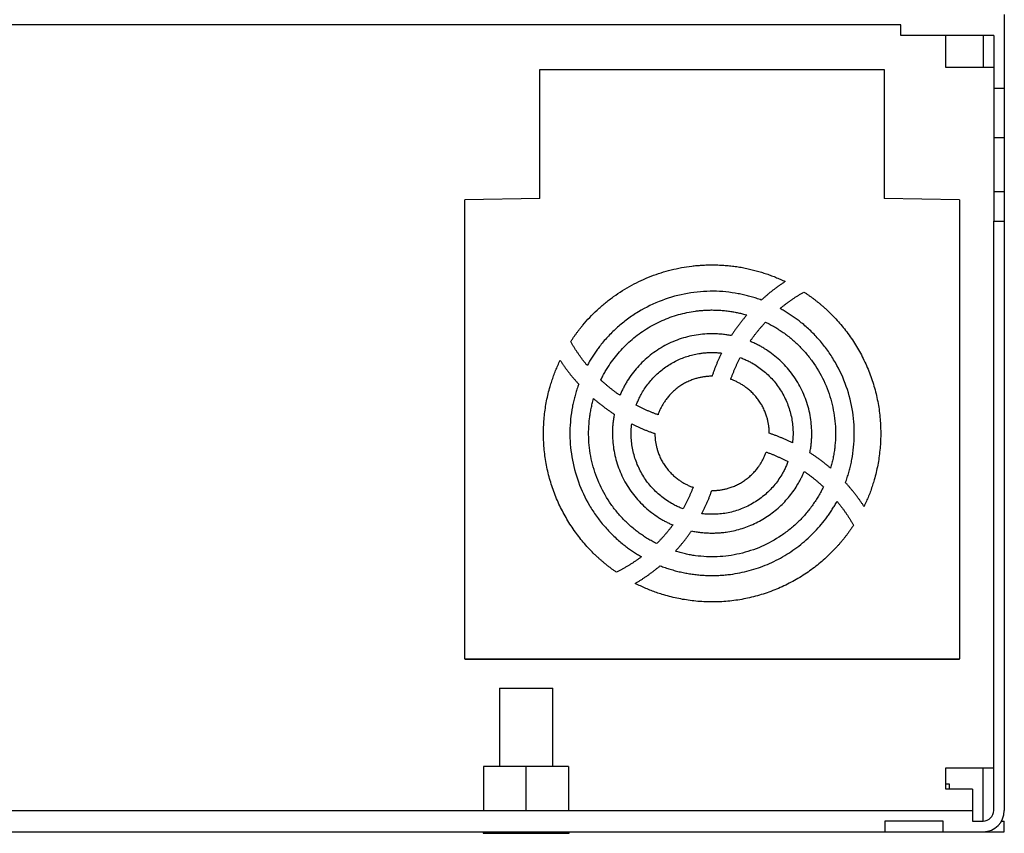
# Model space of a CAD drawing. Header units: millimetres. Extents: x 4 to 308, y 4 to 301.
# Tile 2 of 3: x 120 to 305, y 4 to 158. Entities that reach past the tile are written whole.
import ezdxf

# ---------------------------------------------------------------- set-up
doc = ezdxf.new("R2010")
doc.units = ezdxf.units.MM

msp = doc.modelspace()

# ---------------------------------------------------------------- linework, layer by layer
at = {"color": 7, "linetype": 'Continuous', "lineweight": 25}
for p, q in [((305.34, 158.52), (305.34, 144.6)), ((285.84, 156.52), (26.84, 156.52)), ((285.84, 154.52), (285.84, 156.52)), ((303.34, 154.52), (285.84, 154.52)), ((294.34, 148.52), (294.34, 154.52)), ((301.34, 154.52), (301.34, 148.52)), ((303.34, 154.52), (303.34, 144.6)), ((303.34, 148.52), (294.34, 148.52)), ((217.94, 123.82), (217.94, 148.15)), ((217.94, 148.15), (282.73, 148.15)), ((282.73, 148.15), (282.73, 123.82)), ((303.34, 144.6), (305.34, 144.6)), ((303.34, 144.6), (303.34, 135.31)), ((305.34, 144.6), (305.34, 135.31)), ((303.34, 135.31), (305.34, 135.31)), ((303.34, 135.31), (303.34, 125.13)), ((305.34, 135.31), (305.34, 125.13)), ((305.34, 125.13), (303.34, 125.13)), ((303.34, 125.13), (303.34, 119.56)), ((305.34, 125.13), (305.34, 119.56)), ((217.94, 123.82), (203.79, 123.57)), ((203.79, 37.18), (203.79, 123.57)), ((296.89, 123.57), (282.73, 123.82)), ((296.89, 123.57), (296.89, 37.18)), ((303.34, 8.62), (303.34, 119.56)), ((303.34, 119.56), (305.34, 119.56)), ((305.34, 119.56), (305.34, 8.62)), ((203.79, 37.18), (296.89, 37.18)), ((203.84, 37.02), (203.79, 37.18)), ((296.89, 37.18), (296.84, 37.02)), ((296.84, 37.02), (203.84, 37.02)), ((210.34, 31.62), (210.34, 16.87)), ((220.34, 16.87), (220.34, 31.62)), ((215.34, 16.87), (207.34, 16.87)), ((207.34, 16.87), (207.34, 8.62)), ((223.34, 16.87), (215.34, 16.87)), ((215.34, 8.62), (215.34, 16.87)), ((223.34, 16.87), (223.34, 8.62)), ((294.34, 16.62), (303.34, 16.62)), ((294.34, 12.62), (294.34, 16.62)), ((301.34, 6.62), (301.34, 16.62)), ((294.34, 13.62), (294.95, 13.62)), ((294.95, 13.62), (294.95, 12.62)), ((299.34, 12.62), (294.34, 12.62)), ((299.34, 12.62), (299.34, 8.62)), ((13.34, 8.62), (299.34, 8.62)), ((299.34, 8.62), (299.34, 6.62)), ((293.84, 6.62), (282.84, 6.62)), ((282.84, 6.62), (282.84, 4.62)), ((293.84, 4.62), (293.84, 6.62)), ((299.34, 6.62), (301.34, 6.62)), ((304.8, 6.62), (305.34, 6.62)), ((305.34, 4.62), (305.34, 6.62)), ((29.84, 4.62), (282.84, 4.62)), ((207.25, 4.62), (207.25, 4.33)), ((207.25, 4.33), (207.25, 4.32)), ((207.25, 4.33), (223.42, 4.33)), ((207.25, 4.32), (223.42, 4.32)), ((223.42, 4.33), (223.42, 4.62)), ((223.42, 4.32), (223.42, 4.33)), ((282.84, 4.62), (293.84, 4.62)), ((293.84, 4.62), (301.34, 4.62)), ((301.34, 4.62), (305.34, 4.62))]:
    msp.add_line(p, q, dxfattribs=at)
for radius in [4, 2]:
    msp.add_arc((301.34, 8.62), radius, 270, 0, dxfattribs=at)
for points, knots in [([(223.72, 96.91), (223.83, 97.06), (224.03, 97.37), (224.34, 97.82), (224.66, 98.27), (224.98, 98.71), (225.31, 99.14), (225.66, 99.57), (226.3, 100.36), (227.3, 101.48), (228.7, 102.87), (230.2, 104.17), (232.32, 105.8), (235.16, 107.59), (238.2, 109), (240.72, 109.89), (242.63, 110.43), (244.56, 110.85), (246.18, 111.09), (247.46, 111.23), (248.42, 111.3), (249.38, 111.35), (250.02, 111.35), (250.34, 111.36)], [0, 0, 0, 0, 0.017387, 0.034763, 0.052131, 0.069497, 0.086866, 0.104244, 0.121636, 0.183869, 0.246118, 0.309343, 0.372584, 0.500002, 0.627419, 0.690644, 0.753885, 0.816118, 0.878367, 0.908786, 0.939179, 0.969575, 1, 1, 1, 1]), ([(250.34, 111.36), (250.52, 111.35), (250.89, 111.35), (251.44, 111.34), (251.98, 111.31), (252.53, 111.28), (253.07, 111.24), (253.62, 111.19), (254.16, 111.13), (254.7, 111.06), (255.25, 110.98), (255.79, 110.89), (256.32, 110.79), (256.86, 110.68), (257.55, 110.53), (258.39, 110.32), (259.37, 110.05), (260.34, 109.74), (261.3, 109.41), (262.25, 109.04), (263.18, 108.65), (263.8, 108.36), (264.11, 108.21)], [0, 0, 0, 0, 0.038586, 0.077109, 0.115581, 0.154013, 0.192417, 0.230803, 0.269185, 0.307573, 0.345978, 0.384413, 0.422889, 0.461416, 0.500007, 0.571614, 0.643039, 0.714354, 0.785634, 0.856953, 0.928384, 1, 1, 1, 1]), ([(264.11, 108.21), (263.95, 108.11), (263.63, 107.9), (263.16, 107.58), (262.69, 107.25), (262.23, 106.91), (261.78, 106.57), (261.33, 106.21), (260.89, 105.85), (260.46, 105.48), (260.03, 105.11), (259.74, 104.85), (259.6, 104.73)], [0, 0, 0, 0, 0.100168, 0.200224, 0.300196, 0.400112, 0.5, 0.599888, 0.699804, 0.799776, 0.899832, 1, 1, 1, 1]), ([(259.6, 104.73), (259.45, 104.78), (259.13, 104.9), (258.66, 105.06), (258.18, 105.21), (257.7, 105.35), (257.22, 105.48), (256.74, 105.61), (256.25, 105.72), (255.76, 105.83), (254.66, 106.04), (252.93, 106.29), (250.55, 106.42), (248.13, 106.33), (244.87, 105.91), (240.87, 104.81), (237.14, 103), (234.41, 101.17), (232.53, 99.65), (230.82, 97.98), (229.59, 96.56), (228.76, 95.45), (228.23, 94.72), (227.74, 93.96), (227.27, 93.2), (226.98, 92.67), (226.83, 92.41)], [0, 0, 0, 0, 0.013138, 0.02626, 0.039371, 0.052475, 0.065578, 0.078683, 0.091795, 0.10492, 0.11806, 0.179968, 0.241889, 0.305894, 0.369913, 0.500002, 0.63009, 0.694095, 0.758114, 0.820022, 0.881944, 0.90558, 0.929176, 0.952761, 0.97636, 1, 1, 1, 1]), ([(263.13, 103.13), (263.27, 103.24), (263.55, 103.47), (263.98, 103.81), (264.42, 104.14), (264.86, 104.47), (265.31, 104.78), (265.76, 105.09), (266.22, 105.39), (266.68, 105.68), (267.15, 105.96), (267.47, 106.14), (267.63, 106.23)], [0, 0, 0, 0, 0.100193, 0.200257, 0.300225, 0.400129, 0.5, 0.599871, 0.699775, 0.799743, 0.899807, 1, 1, 1, 1]), ([(267.63, 106.23), (267.78, 106.13), (268.08, 105.93), (268.53, 105.63), (268.97, 105.32), (269.4, 105), (269.83, 104.67), (270.25, 104.33), (270.67, 103.99), (271.08, 103.64), (271.49, 103.29), (272.45, 102.41), (273.91, 100.93), (275.74, 98.72), (277.38, 96.32), (278.81, 93.74), (280.01, 91.02), (280.95, 88.19), (281.62, 85.27), (282.01, 82.33), (282.12, 79.38), (281.96, 76.48), (281.55, 73.64), (281.03, 71.45), (280.54, 69.85), (280.19, 68.83), (279.81, 67.82), (279.39, 66.83), (279.09, 66.18), (278.93, 65.85)], [0, 0, 0, 0, 0.011805, 0.023597, 0.035378, 0.047154, 0.058925, 0.070697, 0.082473, 0.094256, 0.106049, 0.117856, 0.17973, 0.241616, 0.305641, 0.369677, 0.434834, 0.500002, 0.565159, 0.630327, 0.694352, 0.758388, 0.820262, 0.882148, 0.905744, 0.9293, 0.952843, 0.9764, 1, 1, 1, 1]), ([(229.39, 89.68), (229.46, 89.82), (229.59, 90.09), (229.8, 90.49), (230.01, 90.88), (230.23, 91.27), (230.46, 91.66), (230.7, 92.04), (231.16, 92.75), (231.87, 93.75), (232.91, 95.01), (234.04, 96.21), (235.68, 97.71), (237.92, 99.36), (240.39, 100.67), (242.44, 101.49), (244.01, 102), (245.6, 102.39), (246.92, 102.61), (247.98, 102.74), (248.76, 102.81), (249.55, 102.85), (250.08, 102.85), (250.34, 102.86)], [0, 0, 0, 0, 0.017258, 0.0345, 0.051734, 0.068965, 0.0862, 0.103446, 0.120709, 0.18286, 0.245032, 0.308457, 0.371902, 0.500002, 0.628102, 0.691527, 0.754972, 0.817123, 0.879295, 0.909485, 0.939642, 0.969803, 1, 1, 1, 1]), ([(250.34, 102.86), (250.5, 102.85), (250.81, 102.85), (251.29, 102.84), (251.76, 102.81), (252.23, 102.78), (252.7, 102.74), (253.17, 102.68), (253.76, 102.61), (254.46, 102.49), (255.27, 102.33), (256.08, 102.14), (256.61, 101.99), (256.88, 101.92)], [0, 0, 0, 0, 0.071494, 0.1429171, 0.214299, 0.2856694, 0.357058, 0.4284946, 0.5000088, 0.6250708, 0.7499837, 0.874907, 1, 1, 1, 1]), ([(275.44, 70.35), (275.5, 70.51), (275.62, 70.82), (275.78, 71.3), (275.93, 71.77), (276.07, 72.25), (276.2, 72.73), (276.33, 73.22), (276.44, 73.71), (276.55, 74.2), (276.76, 75.3), (277.01, 77.02), (277.14, 79.41), (277.05, 81.83), (276.63, 85.09), (275.53, 89.09), (273.72, 92.82), (271.89, 95.55), (270.37, 97.42), (268.7, 99.14), (267.28, 100.36), (266.17, 101.2), (265.44, 101.72), (264.68, 102.22), (263.92, 102.69), (263.39, 102.98), (263.13, 103.13)], [0, 0, 0, 0, 0.013138, 0.02626, 0.039371, 0.052475, 0.065578, 0.078683, 0.091795, 0.10492, 0.11806, 0.179968, 0.241889, 0.305894, 0.369913, 0.500002, 0.63009, 0.694095, 0.758114, 0.820022, 0.881944, 0.90558, 0.929176, 0.952761, 0.97636, 1, 1, 1, 1]), ([(256.88, 101.92), (256.75, 101.76), (256.48, 101.45), (256.1, 100.98), (255.72, 100.51), (255.35, 100.02), (255, 99.53), (254.64, 99.04), (254.3, 98.54), (254.08, 98.2), (253.97, 98.03)], [0, 0, 0, 0, 0.125139, 0.250159, 0.375099, 0.5, 0.624901, 0.749841, 0.874861, 1, 1, 1, 1]), ([(257.5, 96.96), (257.59, 97.1), (257.79, 97.38), (258.09, 97.8), (258.4, 98.21), (258.72, 98.62), (259.04, 99.02), (259.37, 99.41), (259.71, 99.8), (260.05, 100.19), (260.29, 100.44), (260.4, 100.56)], [0, 0, 0, 0, 0.111258, 0.222406, 0.333475, 0.444497, 0.555503, 0.666525, 0.777594, 0.888742, 1, 1, 1, 1]), ([(260.4, 100.56), (260.55, 100.49), (260.84, 100.35), (261.27, 100.13), (261.69, 99.9), (262.11, 99.66), (262.52, 99.41), (262.93, 99.15), (263.34, 98.88), (264.16, 98.32), (265.36, 97.39), (266.86, 96), (268.26, 94.46), (269.95, 92.22), (271.69, 89.12), (272.83, 85.76), (273.36, 82.99), (273.57, 80.93), (273.59, 78.88), (273.47, 77.21), (273.28, 75.9), (273.11, 74.95), (272.9, 74.01), (272.72, 73.39), (272.64, 73.08)], [0, 0, 0, 0, 0.0148, 0.029581, 0.04435, 0.059113, 0.073877, 0.088647, 0.103431, 0.118235, 0.180159, 0.242098, 0.306065, 0.370047, 0.500003, 0.629959, 0.693926, 0.757908, 0.819832, 0.881772, 0.911352, 0.940882, 0.970414, 1, 1, 1, 1]), ([(253.97, 98.03), (253.83, 98.05), (253.54, 98.11), (253.11, 98.18), (252.68, 98.24), (252.25, 98.28), (251.81, 98.32), (251.38, 98.35), (250.55, 98.39), (249.34, 98.38), (247.73, 98.22), (246.13, 97.93), (243.99, 97.34), (241.42, 96.24), (239.09, 94.71), (237.42, 93.26), (236.28, 92.08), (235.26, 90.83), (234.52, 89.74), (233.99, 88.84), (233.63, 88.17), (233.29, 87.48), (233.09, 87.01), (232.99, 86.78)], [0, 0, 0, 0, 0.016957, 0.033892, 0.050815, 0.067733, 0.084657, 0.101595, 0.118558, 0.180511, 0.242485, 0.306378, 0.370292, 0.500003, 0.629713, 0.693607, 0.757521, 0.819474, 0.881448, 0.911107, 0.940719, 0.970333, 1, 1, 1, 1]), ([(226.83, 92.41), (226.71, 92.55), (226.48, 92.83), (226.14, 93.26), (225.81, 93.7), (225.49, 94.14), (225.18, 94.59), (224.87, 95.04), (224.57, 95.5), (224.28, 95.96), (224, 96.43), (223.82, 96.75), (223.72, 96.91)], [0, 0, 0, 0, 0.100193, 0.200257, 0.300225, 0.400129, 0.5, 0.599871, 0.699775, 0.799743, 0.899807, 1, 1, 1, 1]), ([(268.74, 75.98), (268.77, 76.13), (268.83, 76.41), (268.9, 76.84), (268.96, 77.28), (269, 77.71), (269.04, 78.14), (269.07, 78.58), (269.11, 79.4), (269.1, 80.61), (268.94, 82.22), (268.65, 83.83), (268.06, 85.96), (266.96, 88.53), (265.43, 90.87), (263.98, 92.54), (262.8, 93.67), (261.55, 94.69), (260.46, 95.43), (259.56, 95.96), (258.89, 96.33), (258.2, 96.66), (257.73, 96.86), (257.5, 96.96)], [0, 0, 0, 0, 0.016957, 0.033892, 0.050815, 0.067733, 0.084657, 0.101595, 0.118558, 0.180511, 0.242485, 0.306378, 0.370292, 0.500003, 0.629713, 0.693607, 0.757521, 0.819474, 0.881448, 0.911107, 0.940719, 0.970333, 1, 1, 1, 1]), ([(236.05, 84.92), (236.1, 85.04), (236.18, 85.27), (236.33, 85.61), (236.48, 85.95), (236.63, 86.28), (236.8, 86.62), (237.1, 87.17), (237.55, 87.94), (238.22, 88.88), (238.97, 89.78), (240.06, 90.92), (241.6, 92.18), (243.32, 93.18), (244.77, 93.82), (245.87, 94.2), (246.99, 94.5), (247.99, 94.68), (248.86, 94.79), (249.6, 94.85), (250.09, 94.85), (250.34, 94.86)], [0, 0, 0, 0, 0.020011, 0.039999, 0.059978, 0.079958, 0.099951, 0.11997, 0.182052, 0.244162, 0.307744, 0.371355, 0.500004, 0.628654, 0.692236, 0.755847, 0.817929, 0.880039, 0.920036, 0.959991, 1, 1, 1, 1]), ([(252.12, 94.75), (252.03, 94.57), (251.86, 94.22), (251.61, 93.68), (251.37, 93.14), (251.14, 92.6), (250.92, 92.05), (250.71, 91.5), (250.51, 90.94), (250.38, 90.57), (250.32, 90.38)], [0, 0, 0, 0, 0.125132, 0.250151, 0.375094, 0.5, 0.624906, 0.749849, 0.874868, 1, 1, 1, 1]), ([(250.34, 94.86), (250.46, 94.85), (250.69, 94.85), (251.05, 94.84), (251.41, 94.82), (251.76, 94.79), (252, 94.76), (252.12, 94.75)], [0, 0, 0, 0, 0.20011, 0.400055, 0.599945, 0.79989, 1, 1, 1, 1]), ([(232.33, 53.48), (232.17, 53.59), (231.85, 53.82), (231.37, 54.17), (230.9, 54.52), (230.44, 54.89), (229.99, 55.26), (229.54, 55.64), (229.1, 56.03), (228.66, 56.43), (227.7, 57.34), (226.29, 58.84), (224.55, 61.05), (222.99, 63.43), (221.63, 65.99), (220.5, 68.67), (219.62, 71.46), (219, 74.32), (218.65, 77.22), (218.56, 80.11), (218.73, 82.95), (219.15, 85.74), (219.67, 87.89), (220.16, 89.45), (220.5, 90.45), (220.88, 91.44), (221.29, 92.42), (221.59, 93.06), (221.74, 93.39)], [0, 0, 0, 0, 0.013145, 0.026274, 0.039392, 0.052503, 0.065613, 0.078725, 0.091844, 0.104975, 0.118122, 0.180023, 0.241936, 0.305904, 0.369883, 0.434937, 0.500002, 0.565056, 0.630121, 0.694089, 0.758068, 0.819969, 0.881882, 0.90553, 0.929139, 0.952737, 0.976348, 1, 1, 1, 1]), ([(221.74, 93.39), (221.85, 93.23), (222.05, 92.91), (222.38, 92.44), (222.71, 91.97), (223.05, 91.51), (223.39, 91.06), (223.74, 90.61), (224.1, 90.17), (224.47, 89.74), (224.85, 89.31), (225.1, 89.03), (225.23, 88.88)], [0, 0, 0, 0, 0.100168, 0.200224, 0.300196, 0.400112, 0.5, 0.599888, 0.699804, 0.799776, 0.899832, 1, 1, 1, 1]), ([(253.84, 89.79), (253.91, 89.97), (254.03, 90.32), (254.24, 90.85), (254.45, 91.37), (254.67, 91.88), (254.9, 92.39), (255.14, 92.9), (255.38, 93.4), (255.56, 93.74), (255.64, 93.9)], [0, 0, 0, 0, 0.125148, 0.250169, 0.375106, 0.5, 0.624894, 0.749831, 0.874852, 1, 1, 1, 1]), ([(255.64, 93.9), (255.77, 93.85), (256.02, 93.76), (256.39, 93.6), (256.76, 93.44), (257.12, 93.27), (257.48, 93.08), (258.08, 92.75), (258.91, 92.24), (259.93, 91.48), (260.89, 90.63), (262.1, 89.38), (263.4, 87.61), (264.38, 85.65), (264.95, 84), (265.27, 82.76), (265.48, 81.5), (265.56, 80.47), (265.58, 79.64), (265.57, 79.04), (265.53, 78.44), (265.49, 78.04), (265.47, 77.84)], [0, 0, 0, 0, 0.019844, 0.039661, 0.059467, 0.079273, 0.099095, 0.118947, 0.180934, 0.242948, 0.306754, 0.370586, 0.500002, 0.629418, 0.693224, 0.757056, 0.819044, 0.881058, 0.910812, 0.940522, 0.970236, 1, 1, 1, 1]), ([(232.99, 86.78), (232.85, 86.87), (232.57, 87.07), (232.16, 87.37), (231.74, 87.68), (231.34, 88), (230.94, 88.32), (230.54, 88.65), (230.15, 88.99), (229.77, 89.33), (229.52, 89.57), (229.39, 89.68)], [0, 0, 0, 0, 0.111258, 0.222406, 0.333475, 0.444497, 0.555503, 0.666525, 0.777594, 0.888742, 1, 1, 1, 1]), ([(250.32, 90.38), (250.21, 90.38), (249.99, 90.38), (249.67, 90.36), (249.34, 90.34), (249.02, 90.3), (248.7, 90.26), (248.38, 90.2), (248.06, 90.14), (247.75, 90.07), (247.43, 89.98), (246.95, 89.84), (246.32, 89.61), (245.54, 89.27), (244.79, 88.86), (244.07, 88.38), (243.4, 87.86), (242.76, 87.28), (242.18, 86.66), (241.7, 86.05), (241.29, 85.46), (240.95, 84.9), (240.65, 84.33), (240.38, 83.74), (240.24, 83.33), (240.16, 83.12)], [0, 0, 0, 0, 0.024522, 0.048955, 0.073322, 0.097645, 0.121947, 0.146249, 0.170575, 0.194946, 0.219385, 0.243914, 0.307514, 0.371155, 0.435564, 0.500014, 0.564423, 0.628872, 0.692473, 0.756114, 0.805064, 0.853748, 0.902346, 0.951037, 1, 1, 1, 1]), ([(261.1, 79.64), (261.1, 79.75), (261.1, 79.96), (261.08, 80.29), (261.06, 80.61), (261.02, 80.93), (260.98, 81.25), (260.92, 81.57), (260.86, 81.89), (260.79, 82.21), (260.7, 82.52), (260.56, 83), (260.33, 83.64), (259.99, 84.41), (259.58, 85.16), (259.1, 85.88), (258.58, 86.56), (258, 87.19), (257.38, 87.77), (256.77, 88.26), (256.18, 88.67), (255.62, 89), (255.05, 89.3), (254.46, 89.57), (254.05, 89.72), (253.84, 89.79)], [0, 0, 0, 0, 0.024522, 0.048955, 0.073322, 0.097645, 0.121947, 0.146249, 0.170575, 0.194946, 0.219385, 0.243914, 0.307514, 0.371155, 0.435564, 0.500014, 0.564423, 0.628872, 0.692473, 0.756114, 0.805064, 0.853748, 0.902346, 0.951037, 1, 1, 1, 1]), ([(225.23, 88.88), (225.17, 88.73), (225.06, 88.42), (224.9, 87.95), (224.75, 87.48), (224.61, 87.01), (224.48, 86.53), (224.36, 86.06), (224.25, 85.58), (224.14, 85.09), (223.92, 84.01), (223.68, 82.31), (223.54, 79.96), (223.62, 77.58), (224.01, 74.37), (225.04, 70.42), (226.78, 66.73), (228.54, 64.02), (230.02, 62.15), (231.63, 60.43), (233.01, 59.2), (234.08, 58.35), (234.8, 57.82), (235.53, 57.32), (236.27, 56.84), (236.79, 56.54), (237.04, 56.39)], [0, 0, 0, 0, 0.013161, 0.026306, 0.03944, 0.052569, 0.065695, 0.078823, 0.091959, 0.105107, 0.11827, 0.180198, 0.242141, 0.3061, 0.370073, 0.500002, 0.629931, 0.69389, 0.757863, 0.819792, 0.881734, 0.905411, 0.92905, 0.952677, 0.976318, 1, 1, 1, 1]), ([(239.89, 58.86), (239.75, 58.93), (239.47, 59.08), (239.05, 59.31), (238.63, 59.54), (238.22, 59.79), (237.82, 60.04), (237.42, 60.3), (237.02, 60.57), (236.22, 61.14), (235.05, 62.08), (233.59, 63.47), (232.23, 65), (230.59, 67.24), (228.91, 70.31), (227.81, 73.64), (227.3, 76.37), (227.1, 78.4), (227.09, 80.43), (227.21, 82.08), (227.4, 83.37), (227.57, 84.31), (227.78, 85.24), (227.95, 85.85), (228.04, 86.16)], [0, 0, 0, 0, 0.014821, 0.029624, 0.044415, 0.059201, 0.073986, 0.088779, 0.103585, 0.11841, 0.180351, 0.242308, 0.306236, 0.37018, 0.500003, 0.629826, 0.693754, 0.757699, 0.81964, 0.881597, 0.91122, 0.940794, 0.970371, 1, 1, 1, 1]), ([(228.04, 86.16), (228.19, 86.03), (228.5, 85.76), (228.97, 85.38), (229.45, 85), (229.93, 84.63), (230.42, 84.28), (230.92, 83.92), (231.42, 83.58), (231.76, 83.36), (231.93, 83.25)], [0, 0, 0, 0, 0.125139, 0.250159, 0.375099, 0.5, 0.624901, 0.749841, 0.874861, 1, 1, 1, 1]), ([(240.16, 83.12), (239.99, 83.19), (239.63, 83.31), (239.11, 83.52), (238.59, 83.73), (238.07, 83.95), (237.56, 84.18), (237.06, 84.42), (236.55, 84.66), (236.22, 84.84), (236.05, 84.92)], [0, 0, 0, 0, 0.125148, 0.250169, 0.375106, 0.5, 0.624894, 0.749831, 0.874852, 1, 1, 1, 1]), ([(231.93, 83.25), (231.9, 83.11), (231.85, 82.83), (231.78, 82.4), (231.72, 81.97), (231.67, 81.54), (231.63, 81.11), (231.6, 80.68), (231.57, 79.87), (231.58, 78.67), (231.73, 77.07), (232.01, 75.48), (232.59, 73.37), (233.65, 70.82), (235.15, 68.5), (236.57, 66.84), (237.72, 65.7), (238.95, 64.68), (240.02, 63.93), (240.9, 63.39), (241.56, 63.03), (242.24, 62.69), (242.7, 62.48), (242.93, 62.38)], [0, 0, 0, 0, 0.016976, 0.03393, 0.050872, 0.06781, 0.084753, 0.101711, 0.118692, 0.180658, 0.242644, 0.306509, 0.370394, 0.500003, 0.629612, 0.693476, 0.757361, 0.819327, 0.881314, 0.911005, 0.940652, 0.9703, 1, 1, 1, 1]), ([(244.87, 65.4), (244.75, 65.44), (244.5, 65.54), (244.13, 65.7), (243.77, 65.87), (243.41, 66.04), (243.06, 66.23), (242.46, 66.56), (241.65, 67.08), (240.64, 67.84), (239.69, 68.69), (238.51, 69.94), (237.23, 71.7), (236.27, 73.65), (235.71, 75.28), (235.4, 76.52), (235.2, 77.76), (235.11, 78.79), (235.1, 79.61), (235.11, 80.2), (235.14, 80.8), (235.18, 81.2), (235.2, 81.4)], [0, 0, 0, 0, 0.019861, 0.039696, 0.059518, 0.079343, 0.099182, 0.11905, 0.181048, 0.243071, 0.306855, 0.370664, 0.500002, 0.62934, 0.693123, 0.756933, 0.81893, 0.880954, 0.910734, 0.94047, 0.97021, 1, 1, 1, 1]), ([(235.2, 81.4), (235.38, 81.31), (235.74, 81.14), (236.27, 80.89), (236.81, 80.65), (237.36, 80.42), (237.91, 80.2), (238.46, 79.99), (239.01, 79.79), (239.39, 79.66), (239.58, 79.6)], [0, 0, 0, 0, 0.125132, 0.250151, 0.375094, 0.5, 0.624906, 0.749849, 0.874868, 1, 1, 1, 1]), ([(239.58, 79.6), (239.58, 79.49), (239.58, 79.27), (239.59, 78.95), (239.62, 78.63), (239.65, 78.31), (239.7, 77.99), (239.75, 77.67), (239.81, 77.36), (239.89, 77.04), (239.97, 76.73), (240.11, 76.25), (240.33, 75.62), (240.68, 74.85), (241.08, 74.1), (241.55, 73.39), (242.07, 72.71), (242.64, 72.08), (243.25, 71.5), (243.86, 71.01), (244.44, 70.61), (244.99, 70.27), (245.56, 69.97), (246.15, 69.7), (246.55, 69.55), (246.75, 69.47)], [0, 0, 0, 0, 0.024528, 0.048969, 0.073344, 0.097676, 0.121986, 0.146297, 0.170632, 0.195011, 0.219457, 0.243992, 0.307579, 0.371206, 0.435589, 0.500013, 0.564397, 0.628821, 0.692408, 0.756035, 0.804998, 0.8537, 0.902316, 0.951024, 1, 1, 1, 1]), ([(265.47, 77.84), (265.29, 77.92), (264.94, 78.1), (264.4, 78.35), (263.86, 78.59), (263.32, 78.81), (262.77, 79.04), (262.22, 79.25), (261.66, 79.45), (261.29, 79.57), (261.1, 79.64)], [0, 0, 0, 0, 0.125132, 0.250151, 0.375094, 0.5, 0.624906, 0.749849, 0.874868, 1, 1, 1, 1]), ([(250.34, 68.86), (250.45, 68.86), (250.66, 68.86), (250.99, 68.87), (251.31, 68.9), (251.64, 68.93), (251.96, 68.98), (252.28, 69.03), (252.6, 69.09), (252.91, 69.17), (253.23, 69.25), (253.71, 69.39), (254.34, 69.62), (255.12, 69.96), (255.87, 70.38), (256.59, 70.85), (257.27, 71.37), (257.91, 71.95), (258.49, 72.57), (258.98, 73.19), (259.38, 73.78), (259.72, 74.33), (260.02, 74.91), (260.29, 75.5), (260.44, 75.91), (260.51, 76.11)], [0, 0, 0, 0, 0.02452, 0.048952, 0.073317, 0.097639, 0.121938, 0.146238, 0.170562, 0.194931, 0.219368, 0.243896, 0.3075, 0.371144, 0.435559, 0.500014, 0.564428, 0.628883, 0.692488, 0.756132, 0.805078, 0.853759, 0.902353, 0.951041, 1, 1, 1, 1]), ([(260.51, 76.11), (260.69, 76.05), (261.04, 75.92), (261.57, 75.72), (262.09, 75.51), (262.6, 75.29), (263.11, 75.06), (263.62, 74.82), (264.12, 74.57), (264.46, 74.4), (264.62, 74.31)], [0, 0, 0, 0, 0.125148, 0.250169, 0.375106, 0.5, 0.624894, 0.749831, 0.874852, 1, 1, 1, 1]), ([(272.64, 73.08), (272.48, 73.21), (272.17, 73.47), (271.7, 73.86), (271.23, 74.23), (270.74, 74.6), (270.25, 74.96), (269.76, 75.31), (269.26, 75.65), (268.92, 75.87), (268.74, 75.98)], [0, 0, 0, 0, 0.125139, 0.250159, 0.375099, 0.5, 0.624901, 0.749841, 0.874861, 1, 1, 1, 1]), ([(264.62, 74.31), (264.57, 74.19), (264.48, 73.93), (264.32, 73.56), (264.16, 73.19), (263.98, 72.83), (263.79, 72.47), (263.46, 71.86), (262.94, 71.02), (262.18, 70), (261.32, 69.03), (260.05, 67.82), (258.26, 66.51), (256.27, 65.54), (254.61, 64.97), (253.35, 64.66), (252.09, 64.46), (251.04, 64.39), (250.21, 64.38), (249.61, 64.39), (249, 64.43), (248.6, 64.48), (248.4, 64.5)], [0, 0, 0, 0, 0.019828, 0.039629, 0.059418, 0.079208, 0.099013, 0.118848, 0.180827, 0.242831, 0.306659, 0.370512, 0.500002, 0.629492, 0.69332, 0.757173, 0.819152, 0.881156, 0.910886, 0.940571, 0.97026, 1, 1, 1, 1]), ([(250.34, 60.86), (250.49, 60.86), (250.78, 60.86), (251.22, 60.87), (251.67, 60.9), (252.11, 60.94), (252.55, 60.98), (253.3, 61.08), (254.34, 61.27), (255.69, 61.62), (257.01, 62.06), (258.75, 62.8), (260.81, 63.96), (262.68, 65.43), (264.02, 66.75), (264.94, 67.8), (265.77, 68.91), (266.38, 69.87), (266.83, 70.66), (267.13, 71.25), (267.42, 71.85), (267.59, 72.26), (267.68, 72.46)], [0, 0, 0, 0, 0.0200593, 0.0400974, 0.0601256, 0.0801552, 0.1001972, 0.120263, 0.1823732, 0.2445071, 0.3080271, 0.3715714, 0.5000017, 0.628432, 0.691952, 0.7554963, 0.8176065, 0.8797404, 0.9098198, 0.9398644, 0.9699118, 1, 1, 1, 1]), ([(267.68, 72.46), (267.82, 72.36), (268.1, 72.16), (268.52, 71.86), (268.93, 71.55), (269.34, 71.24), (269.74, 70.91), (270.13, 70.58), (270.52, 70.25), (270.91, 69.9), (271.16, 69.67), (271.28, 69.55)], [0, 0, 0, 0, 0.111258, 0.222406, 0.333475, 0.444497, 0.555503, 0.666525, 0.777594, 0.888742, 1, 1, 1, 1]), ([(271.28, 69.55), (271.21, 69.41), (271.07, 69.11), (270.84, 68.68), (270.61, 68.25), (270.36, 67.83), (270.11, 67.41), (269.85, 67), (269.58, 66.59), (269.01, 65.76), (268.07, 64.55), (266.66, 63.03), (265.1, 61.63), (262.81, 59.92), (259.66, 58.19), (256.24, 57.06), (253.43, 56.55), (251.34, 56.37), (249.27, 56.37), (247.58, 56.53), (246.26, 56.73), (245.3, 56.93), (244.35, 57.16), (243.73, 57.34), (243.42, 57.43)], [0, 0, 0, 0, 0.01478, 0.02954, 0.044288, 0.05903, 0.073773, 0.088522, 0.103285, 0.118068, 0.179976, 0.2419, 0.305902, 0.36992, 0.500003, 0.630086, 0.694088, 0.758107, 0.820014, 0.881938, 0.911477, 0.940965, 0.970455, 1, 1, 1, 1]), ([(246.75, 69.47), (246.69, 69.29), (246.55, 68.94), (246.34, 68.42), (246.12, 67.91), (245.89, 67.4), (245.65, 66.89), (245.4, 66.39), (245.14, 65.89), (244.96, 65.56), (244.87, 65.4)], [0, 0, 0, 0, 0.125163, 0.250186, 0.375116, 0.5, 0.624884, 0.749814, 0.874837, 1, 1, 1, 1]), ([(248.4, 64.5), (248.49, 64.68), (248.67, 65.03), (248.93, 65.57), (249.18, 66.1), (249.42, 66.65), (249.65, 67.19), (249.87, 67.74), (250.08, 68.3), (250.21, 68.67), (250.28, 68.86)], [0, 0, 0, 0, 0.125144, 0.250165, 0.375103, 0.5, 0.624897, 0.749835, 0.874856, 1, 1, 1, 1]), ([(278.93, 65.85), (278.83, 66.01), (278.62, 66.33), (278.3, 66.8), (277.97, 67.26), (277.63, 67.72), (277.28, 68.18), (276.93, 68.62), (276.57, 69.06), (276.2, 69.5), (275.83, 69.93), (275.57, 70.21), (275.44, 70.35)], [0, 0, 0, 0, 0.100168, 0.200224, 0.300196, 0.400112, 0.5, 0.599888, 0.699804, 0.799776, 0.899832, 1, 1, 1, 1]), ([(250.34, 52.86), (250.5, 52.86), (250.83, 52.86), (251.33, 52.87), (251.83, 52.9), (252.32, 52.93), (252.82, 52.97), (253.31, 53.02), (254.23, 53.13), (255.57, 53.35), (257.32, 53.76), (259.05, 54.29), (261.32, 55.16), (264.05, 56.54), (266.57, 58.28), (268.42, 59.86), (269.71, 61.13), (270.91, 62.47), (271.82, 63.64), (272.49, 64.6), (272.97, 65.33), (273.42, 66.07), (273.7, 66.57), (273.85, 66.83)], [0, 0, 0, 0, 0.017311, 0.034607, 0.051896, 0.069182, 0.086472, 0.103771, 0.121086, 0.183271, 0.245475, 0.308818, 0.37218, 0.500002, 0.627823, 0.691167, 0.754529, 0.816714, 0.878917, 0.9092, 0.939454, 0.96971, 1, 1, 1, 1]), ([(273.85, 66.83), (273.96, 66.69), (274.19, 66.4), (274.53, 65.97), (274.86, 65.54), (275.19, 65.09), (275.5, 64.65), (275.81, 64.19), (276.11, 63.74), (276.4, 63.27), (276.68, 62.8), (276.86, 62.48), (276.95, 62.33)], [0, 0, 0, 0, 0.100193, 0.200257, 0.300225, 0.400129, 0.5, 0.599871, 0.699775, 0.799743, 0.899807, 1, 1, 1, 1]), ([(276.95, 62.33), (276.85, 62.17), (276.65, 61.87), (276.34, 61.42), (276.02, 60.97), (275.7, 60.53), (275.36, 60.09), (275.02, 59.67), (274.67, 59.24), (274.32, 58.83), (273.96, 58.42), (273.06, 57.44), (271.56, 55.96), (269.3, 54.11), (266.85, 52.46), (264.21, 51.02), (261.42, 49.83), (258.52, 48.9), (255.55, 48.26), (252.54, 47.91), (249.53, 47.84), (246.59, 48.06), (243.71, 48.54), (241.49, 49.12), (239.88, 49.65), (238.85, 50.02), (237.84, 50.44), (236.84, 50.88), (236.19, 51.21), (235.86, 51.38)], [0, 0, 0, 0, 0.011781, 0.023547, 0.035304, 0.047053, 0.0588, 0.070546, 0.082297, 0.094054, 0.105822, 0.117605, 0.179453, 0.241313, 0.305392, 0.369481, 0.434736, 0.500002, 0.565257, 0.630523, 0.694601, 0.758691, 0.82054, 0.882399, 0.905946, 0.929451, 0.952943, 0.97645, 1, 1, 1, 1]), ([(242.93, 62.38), (242.83, 62.24), (242.62, 61.96), (242.31, 61.55), (241.98, 61.15), (241.65, 60.75), (241.31, 60.36), (240.97, 59.98), (240.62, 59.6), (240.26, 59.23), (240.01, 58.98), (239.89, 58.86)], [0, 0, 0, 0, 0.111275, 0.222427, 0.333491, 0.444503, 0.555497, 0.666509, 0.777573, 0.888725, 1, 1, 1, 1]), ([(243.42, 57.43), (243.54, 57.57), (243.78, 57.84), (244.14, 58.24), (244.5, 58.66), (244.84, 59.08), (245.18, 59.5), (245.51, 59.93), (245.83, 60.37), (246.15, 60.81), (246.35, 61.11), (246.46, 61.26)], [0, 0, 0, 0, 0.111255, 0.222402, 0.333472, 0.444496, 0.555504, 0.666528, 0.777598, 0.888745, 1, 1, 1, 1]), ([(246.46, 61.26), (246.6, 61.23), (246.88, 61.17), (247.31, 61.1), (247.74, 61.03), (248.17, 60.98), (248.6, 60.93), (249.03, 60.9), (249.47, 60.87), (249.9, 60.86), (250.19, 60.86), (250.34, 60.86)], [0, 0, 0, 0, 0.11139, 0.222571, 0.333602, 0.444544, 0.555456, 0.666398, 0.777429, 0.88861, 1, 1, 1, 1]), ([(237.04, 56.39), (236.89, 56.28), (236.6, 56.06), (236.15, 55.74), (235.69, 55.42), (235.23, 55.12), (234.76, 54.82), (234.29, 54.54), (233.81, 54.26), (233.32, 53.99), (232.83, 53.73), (232.5, 53.56), (232.33, 53.48)], [0, 0, 0, 0, 0.100217, 0.20029, 0.300254, 0.400145, 0.5, 0.599855, 0.699746, 0.79971, 0.899783, 1, 1, 1, 1]), ([(235.86, 51.38), (236.03, 51.47), (236.36, 51.67), (236.85, 51.97), (237.33, 52.28), (237.81, 52.6), (238.29, 52.93), (238.76, 53.27), (239.22, 53.62), (239.67, 53.97), (240.12, 54.33), (240.42, 54.58), (240.57, 54.7)], [0, 0, 0, 0, 0.1001876, 0.2002502, 0.300219, 0.4001251, 0.5, 0.5998749, 0.699781, 0.7997498, 0.8998124, 1, 1, 1, 1]), ([(240.57, 54.7), (240.72, 54.64), (241.03, 54.52), (241.51, 54.35), (241.98, 54.19), (242.45, 54.04), (242.93, 53.9), (243.41, 53.76), (243.9, 53.64), (244.39, 53.52), (244.87, 53.42), (245.53, 53.29), (246.35, 53.15), (247.34, 53.02), (248.34, 52.92), (249.34, 52.87), (250, 52.86), (250.34, 52.86)], [0, 0, 0, 0, 0.050101, 0.100133, 0.150114, 0.200061, 0.249992, 0.299923, 0.349874, 0.39986, 0.4499, 0.500011, 0.60014, 0.700063, 0.799921, 0.899853, 1, 1, 1, 1]), ([(210.34, 31.62), (210.34, 31.62), (210.47, 31.62), (210.97, 31.62), (211.34, 31.62), (212.27, 31.62), (212.82, 31.62), (214.03, 31.62), (214.68, 31.62), (215.34, 31.62)], [0, 0, 0, 0, 0.25, 0.25, 0.5, 0.5, 0.75, 0.75, 1, 1, 1, 1]), ([(215.34, 31.62), (215.99, 31.62), (216.65, 31.62), (217.86, 31.62), (218.41, 31.62), (219.34, 31.62), (219.71, 31.62), (220.21, 31.62), (220.34, 31.62), (220.34, 31.62)], [0, 0, 0, 0, 0.25, 0.25, 0.5, 0.5, 0.75, 0.75, 1, 1, 1, 1])]:
    msp.add_open_spline(points, degree=3, knots=knots, dxfattribs=at)
msp.add_open_spline([(250.28, 68.86), (250.3, 68.86), (250.32, 68.86), (250.34, 68.86)], degree=3, dxfattribs=at)

doc.saveas('drawing.dxf')
